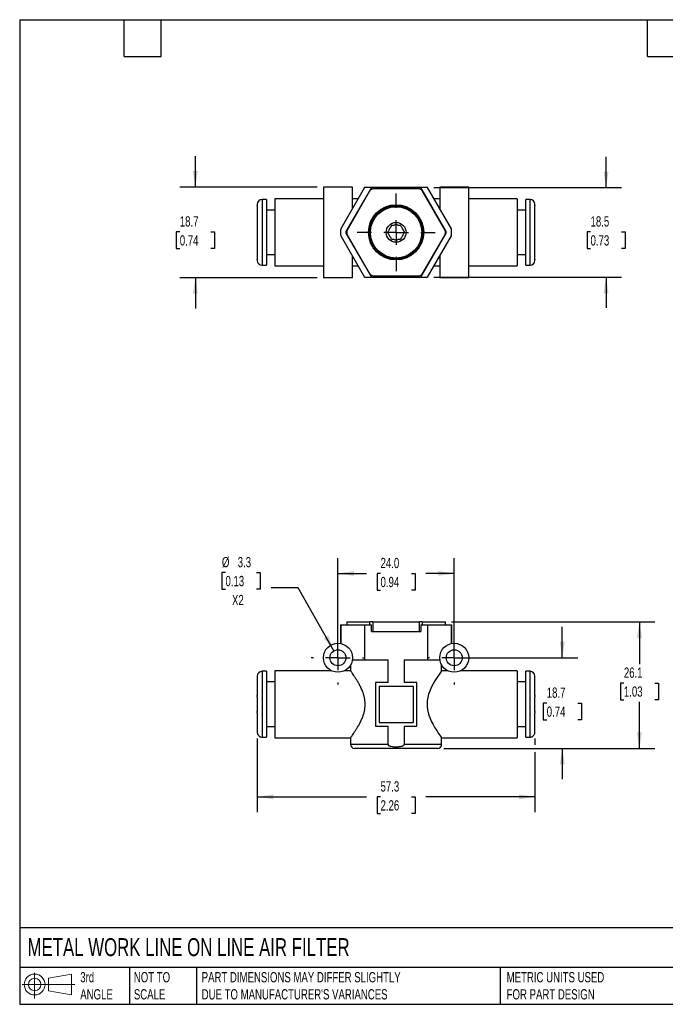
# Model space of a CAD drawing. Header units: millimetres. Extents: x 6 to 273, y 6 to 210.
# Tile 1 of 2: x 6 to 140, y 6 to 210. Entities that reach past the tile are written whole.
import ezdxf

# ---------------------------------------------------------------- set-up
doc = ezdxf.new("R2010")
doc.units = ezdxf.units.MM
doc.linetypes.add('SLD-Center', pattern=[19.05, 15.24, -1.27, 1.27, -1.27])
doc.linetypes.add('SLD-Solid', pattern=[0])
doc.layers.add('CENTER', color=40, linetype='SLD-Center')
doc.layers.add('SLD-DEFPOINTS', color=7, linetype='Continuous')
doc.layers.add('DIMENSIONS', color=140, linetype='SLD-Solid', lineweight=25)
doc.layers.add('TEXT', color=140, linetype='SLD-Solid', lineweight=25)
doc.styles.add('SLDTEXTSTYLE0', font='TXT', dxfattribs={"width": 0.7})
doc.dimstyles.new('SLDDIMSTYLE0', dxfattribs={"dimtxt": 2.158008, "dimasz": 3.302, "dimexe": 0, "dimexo": 0.0625, "dimgap": 0.539502, "dimtad": 0, "dimtih": 1, "dimtoh": 1, "dimdec": 1, "dimrnd": 1e-09, "dimzin": 12, "dimdsep": 46, "dimtxsty": 'SLDTEXTSTYLE0', "dimsah": 1, "dimcen": 0.09, "dimadec": 0, "dimazin": 3, "dimtfac": 1, "dimtdec": 1, "dimtmove": 0, "dimatfit": 0, "dimfxl": 0, "dimfrac": 2, "dimtolj": 1, "dimtzin": 12, "dimarcsym": 0})
doc.dimstyles.new('SLDDIMSTYLE1', dxfattribs={"dimtxt": 2.158008, "dimasz": 3.302, "dimexe": 0, "dimexo": 0.0625, "dimgap": 0.539502, "dimtad": 0, "dimtih": 1, "dimtoh": 1, "dimdec": 1, "dimrnd": 1e-09, "dimzin": 12, "dimdsep": 46, "dimtxsty": 'SLDTEXTSTYLE0', "dimsah": 1, "dimcen": 0.09, "dimadec": 0, "dimazin": 3, "dimtfac": 1, "dimtdec": 1, "dimtofl": 0, "dimtmove": 0, "dimatfit": 3, "dimfxl": 0, "dimfrac": 2, "dimtolj": 1, "dimtzin": 12, "dimarcsym": 0})
doc.dimstyles.new('SLDDIMSTYLE2', dxfattribs={"dimtxt": 2.158008, "dimasz": 3.302, "dimexe": 0, "dimexo": 0.0625, "dimgap": 0.539502, "dimtad": 0, "dimtih": 1, "dimtoh": 1, "dimdec": 1, "dimrnd": 1e-09, "dimzin": 4, "dimdsep": 46, "dimtxsty": 'SLDTEXTSTYLE0', "dimsah": 1, "dimcen": 0.09, "dimadec": 0, "dimazin": 1, "dimtfac": 1, "dimtdec": 1, "dimtofl": 0, "dimtmove": 0, "dimatfit": 3, "dimfxl": 0, "dimfrac": 2, "dimtolj": 1, "dimtzin": 12, "dimarcsym": 0})
doc.dimstyles.new('SLDDIMSTYLE3', dxfattribs={"dimtxt": 2.158008, "dimasz": 3.302, "dimexe": 0, "dimexo": 0.0625, "dimgap": 0.539502, "dimtad": 0, "dimtih": 1, "dimtoh": 1, "dimdec": 1, "dimrnd": 1e-09, "dimzin": 12, "dimdsep": 46, "dimtxsty": 'SLDTEXTSTYLE0', "dimsah": 1, "dimcen": 0, "dimadec": 0, "dimazin": 3, "dimtfac": 1, "dimtdec": 1, "dimtofl": 0, "dimtmove": 0, "dimatfit": 3, "dimfxl": 0, "dimfrac": 2, "dimtolj": 1, "dimtzin": 12, "dimarcsym": 0})

# ---------------------------------------------------------------- blocks, each defined once
blk = doc.blocks.new('Block11')
at = {"color": 7, "linetype": 'SLD-Solid', "lineweight": 18}
for p, q in [((2.59, 5.31), (2.59, 0)), ((5.48, 4.17), (10.18, 5.03)), ((5.48, 1.6), (5.48, 4.17)), ((10.18, 5.03), (10.18, 0.73)), ((0, 2.88), (10.87, 2.88)), ((5.48, 1.6), (10.18, 0.73))]:
    blk.add_line(p, q, dxfattribs=at)
for radius in [2.15, 1.29]:
    blk.add_circle((2.59, 2.88), radius, dxfattribs=at)
blk = doc.blocks.new('Block12')
at = {"layer": 'SLD-DEFPOINTS'}
blk.add_blockref('Block11', (0, 0), dxfattribs=at)
blk = doc.blocks.new('_D')
at = {"layer": 'DIMENSIONS'}
for p, q in [((118.33, 77.87), (118.33, 84.22)), ((97.3, 77.87), (121.51, 77.87)), ((115.12, 68.52), (114.4, 68.52)), ((114.4, 68.52), (114.4, 65.09)), ((121.54, 68.52), (122.26, 68.52)), ((122.26, 68.52), (122.26, 65.09)), ((114.4, 65.09), (115.12, 65.09)), ((122.26, 65.09), (121.54, 65.09)), ((93.9, 59.17), (121.51, 59.17)), ((118.33, 59.17), (118.33, 52.82))]:
    blk.add_line(p, q, dxfattribs=at)
for points in [[(118.33, 77.87), (118.84, 81.17), (117.82, 81.17)], [(118.33, 59.17), (117.82, 55.86), (118.84, 55.86)]]:
    blk.add_solid(points, dxfattribs=at)
at = {"layer": 'DIMENSIONS', "char_height": 2.117, "attachment_point": 1, "style": 'SLDTEXTSTYLE0'}
for s, insert in [('18.7', (115.12, 71.73)), ('0.74', (115.12, 67.81))]:
    blk.add_mtext(s, dxfattribs=dict(at, insert=insert))
blk = doc.blocks.new('_D_1')
at = {"layer": 'DIMENSIONS'}
for p, q in [((95.49, 85.27), (137.42, 85.27)), ((134.25, 85.27), (134.25, 76.57)), ((131.04, 72.65), (130.32, 72.65)), ((130.32, 72.65), (130.32, 69.22)), ((137.45, 72.65), (138.18, 72.65)), ((138.18, 72.65), (138.18, 69.22)), ((130.32, 69.22), (131.04, 69.22)), ((138.18, 69.22), (137.45, 69.22)), ((134.25, 59.17), (134.25, 68.74)), ((93.9, 59.17), (137.42, 59.17))]:
    blk.add_line(p, q, dxfattribs=at)
for points in [[(134.25, 85.27), (133.74, 81.96), (134.76, 81.96)], [(134.25, 59.17), (134.76, 62.47), (133.74, 62.47)]]:
    blk.add_solid(points, dxfattribs=at)
at = {"layer": 'DIMENSIONS', "char_height": 2.117, "attachment_point": 1, "style": 'SLDTEXTSTYLE0'}
for s, insert in [('26.1', (131.04, 75.86)), ('1.03', (131.04, 71.95))]:
    blk.add_mtext(s, dxfattribs=dict(at, insert=insert))
blk = doc.blocks.new('_D_2')
at = {"layer": 'DIMENSIONS'}
for p, q in [((72.03, 79.14), (72.03, 98.44)), ((96.03, 79.14), (96.03, 98.44)), ((72.03, 95.27), (77.9, 95.27)), ((80.82, 95.27), (80.1, 95.27)), ((80.1, 95.27), (80.1, 91.84)), ((87.23, 95.27), (87.96, 95.27)), ((87.96, 95.27), (87.96, 91.84)), ((96.03, 95.27), (90.16, 95.27)), ((80.1, 91.84), (80.82, 91.84)), ((87.96, 91.84), (87.23, 91.84))]:
    blk.add_line(p, q, dxfattribs=at)
for points in [[(72.03, 95.27), (75.33, 94.76), (75.33, 95.77)], [(96.03, 95.27), (92.73, 95.77), (92.73, 94.76)]]:
    blk.add_solid(points, dxfattribs=at)
at = {"layer": 'DIMENSIONS', "char_height": 2.117, "attachment_point": 1, "style": 'SLDTEXTSTYLE0'}
for s, insert in [('24.0', (80.82, 98.48)), ('0.94', (80.82, 94.56))]:
    blk.add_mtext(s, dxfattribs=dict(at, insert=insert))
blk = doc.blocks.new('_D_3')
at = {"layer": 'DIMENSIONS'}
for p, q in [((48.82, 95.46), (48.1, 95.46)), ((48.1, 95.46), (48.1, 92.03)), ((55.24, 95.46), (55.96, 95.46)), ((55.96, 95.46), (55.96, 92.03)), ((48.1, 92.03), (48.82, 92.03)), ((55.96, 92.03), (55.24, 92.03)), ((63.83, 92.32), (58.27, 92.32)), ((71.21, 79.3), (63.83, 92.32))]:
    blk.add_line(p, q, dxfattribs=at)
blk.add_solid([(71.21, 79.3), (70.03, 82.42), (69.14, 81.92)], dxfattribs=at)
at = {"layer": 'DIMENSIONS', "char_height": 2.117, "attachment_point": 1, "style": 'SLDTEXTSTYLE0'}
for s, insert in [('%%c', (48.09, 98.67)), ('3.3', (51.35, 98.67)), ('0.13', (48.82, 94.76)), ('X2', (50.17, 90.84))]:
    blk.add_mtext(s, dxfattribs=dict(at, insert=insert))
blk = doc.blocks.new('_D_4')
at = {"layer": 'DIMENSIONS'}
for p, q in [((55.38, 61.24), (55.38, 45.99)), ((112.68, 61.24), (112.68, 59.93)), ((112.68, 58.4), (112.68, 45.99)), ((55.38, 49.17), (77.9, 49.17)), ((80.82, 49.17), (80.1, 49.17)), ((80.1, 49.17), (80.1, 45.74)), ((87.23, 49.17), (87.96, 49.17)), ((87.96, 49.17), (87.96, 45.74)), ((112.68, 49.17), (90.16, 49.17)), ((80.1, 45.74), (80.82, 45.74)), ((87.96, 45.74), (87.23, 45.74))]:
    blk.add_line(p, q, dxfattribs=at)
for points in [[(55.38, 49.17), (58.68, 48.66), (58.68, 49.67)], [(112.68, 49.17), (109.38, 49.67), (109.38, 48.66)]]:
    blk.add_solid(points, dxfattribs=at)
at = {"layer": 'DIMENSIONS', "char_height": 2.117, "attachment_point": 1, "style": 'SLDTEXTSTYLE0'}
for s, insert in [('57.3', (80.82, 52.38)), ('2.26', (80.82, 48.46))]:
    blk.add_mtext(s, dxfattribs=dict(at, insert=insert))
blk = doc.blocks.new('SW_CENTERMARKSYMBOL_0')
at = {"layer": 'CENTER', "color": 0}
for p, q in [((0, 5.08), (0, 5.54)), ((0, 0), (0, 2.54)), ((-5.08, 0), (-5.54, 0)), ((0, 0), (-2.54, 0)), ((0, 0), (0, -2.54)), ((0, 0), (2.54, 0)), ((5.08, 0), (5.54, 0)), ((0, -5.08), (0, -5.54))]:
    blk.add_line(p, q, dxfattribs=at)
blk = doc.blocks.new('SW_CENTERMARKSYMBOL_1')
at = {"layer": 'CENTER', "color": 0}
for p, q in [((0, 5.08), (0, 5.54)), ((0, 0), (0, 2.54)), ((-5.08, 0), (-5.54, 0)), ((0, 0), (-2.54, 0)), ((0, 0), (0, -2.54)), ((0, 0), (2.54, 0)), ((5.08, 0), (5.54, 0)), ((0, -5.08), (0, -5.54))]:
    blk.add_line(p, q, dxfattribs=at)
blk = doc.blocks.new('_D_7')
at = {"layer": 'DIMENSIONS'}
for p, q in [((127.36, 174.91), (127.36, 181.26)), ((91.79, 174.91), (130.54, 174.91)), ((124.16, 165.77), (123.43, 165.77)), ((123.43, 165.77), (123.43, 162.34)), ((130.57, 165.77), (131.29, 165.77)), ((131.29, 165.77), (131.29, 162.34)), ((123.43, 162.34), (124.16, 162.34)), ((131.29, 162.34), (130.57, 162.34)), ((91.79, 156.41), (130.54, 156.41)), ((127.36, 156.41), (127.36, 150.06))]:
    blk.add_line(p, q, dxfattribs=at)
for points in [[(127.36, 174.91), (127.87, 178.21), (126.85, 178.21)], [(127.36, 156.41), (126.85, 153.11), (127.87, 153.11)]]:
    blk.add_solid(points, dxfattribs=at)
at = {"layer": 'DIMENSIONS', "char_height": 2.117, "attachment_point": 1, "style": 'SLDTEXTSTYLE0'}
for s, insert in [('18.5', (124.16, 168.98)), ('0.73', (124.16, 165.06))]:
    blk.add_mtext(s, dxfattribs=dict(at, insert=insert))
blk = doc.blocks.new('_D_8')
at = {"layer": 'DIMENSIONS'}
for p, q in [((42.6, 175.01), (42.6, 181.36)), ((67.76, 175.01), (39.42, 175.01)), ((39.39, 165.77), (38.67, 165.77)), ((38.67, 165.77), (38.67, 162.34)), ((45.8, 165.77), (46.53, 165.77)), ((46.53, 165.77), (46.53, 162.34)), ((38.67, 162.34), (39.39, 162.34)), ((46.53, 162.34), (45.8, 162.34)), ((67.76, 156.31), (39.42, 156.31)), ((42.6, 156.31), (42.6, 149.96))]:
    blk.add_line(p, q, dxfattribs=at)
for points in [[(42.6, 175.01), (43.11, 178.31), (42.09, 178.31)], [(42.6, 156.31), (42.09, 153.01), (43.11, 153.01)]]:
    blk.add_solid(points, dxfattribs=at)
at = {"layer": 'DIMENSIONS', "char_height": 2.117, "attachment_point": 1, "style": 'SLDTEXTSTYLE0'}
for s, insert in [('18.7', (39.39, 168.98)), ('0.74', (39.39, 165.06))]:
    blk.add_mtext(s, dxfattribs=dict(at, insert=insert))
blk = doc.blocks.new('SW_CENTERMARKSYMBOL_3')
at = {"layer": 'CENTER', "color": 0}
for p, q in [((0, 5.08), (0, 8.04)), ((0, 0), (0, 2.54)), ((-5.08, 0), (-8.04, 0)), ((0, 0), (-2.54, 0)), ((0, 0), (0, -2.54)), ((0, 0), (2.54, 0)), ((5.08, 0), (8.04, 0)), ((0, -5.08), (0, -8.04))]:
    blk.add_line(p, q, dxfattribs=at)

msp = doc.modelspace()

# ---------------------------------------------------------------- linework, layer by layer
for p, q in [((69.03, 175.01), (69.03, 156.31)), ((75.03, 175.01), (69.03, 175.01)), ((77.53, 174.91), (72.6, 166.37)), ((78.92, 174.91), (73.68, 165.84)), ((75.03, 170.57), (75.03, 175.01)), ((78.92, 174.91), (77.53, 174.91)), ((89.14, 174.91), (78.92, 174.91)), ((90.52, 174.91), (89.14, 174.91)), ((94.38, 165.84), (89.14, 174.91)), ((95.46, 166.37), (90.52, 174.91)), ((93.03, 175.01), (93.03, 170.57)), ((99.03, 175.01), (93.03, 175.01)), ((99.03, 156.31), (99.03, 175.01)), ((78.63, 174.32), (73.83, 166)), ((88.83, 174.66), (79.23, 174.66)), ((94.22, 166), (89.42, 174.32)), ((55.38, 171.46), (55.38, 171.26)), ((55.38, 171.17), (55.38, 160.15)), ((57.28, 172.46), (56.38, 172.46)), ((56.38, 172.46), (56.38, 158.86)), ((57.28, 172.46), (57.28, 158.86)), ((59.03, 171.91), (58.98, 171.91)), ((58.98, 171.91), (58.98, 159.41)), ((69.03, 172.56), (59.03, 172.56)), ((59.03, 172.56), (59.03, 158.76)), ((76.18, 172.56), (75.03, 172.56)), ((93.03, 172.56), (91.88, 172.56)), ((109.03, 172.56), (99.03, 172.56)), ((109.03, 172.56), (109.03, 158.76)), ((109.08, 171.91), (109.03, 171.91)), ((109.08, 159.41), (109.08, 171.91)), ((111.68, 172.46), (110.78, 172.46)), ((110.78, 158.86), (110.78, 172.46)), ((111.68, 158.86), (111.68, 172.46)), ((112.68, 171.26), (112.68, 171.46)), ((112.68, 160.15), (112.68, 171.17)), ((58.98, 170.26), (57.28, 170.26)), ((110.78, 170.26), (109.08, 170.26)), ((72.6, 164.95), (77.53, 156.41)), ((73.68, 165.48), (78.92, 156.41)), ((73.83, 165.32), (78.63, 157)), ((89.14, 156.41), (94.38, 165.48)), ((89.42, 157), (94.22, 165.32)), ((90.52, 156.41), (95.46, 164.95)), ((57.28, 161.06), (58.98, 161.06)), ((75.03, 156.31), (75.03, 160.75)), ((93.03, 160.75), (93.03, 156.31)), ((109.08, 161.06), (110.78, 161.06)), ((55.38, 160.06), (55.38, 159.86)), ((56.38, 158.86), (57.28, 158.86)), ((58.98, 159.41), (59.03, 159.41)), ((59.03, 158.76), (69.03, 158.76)), ((75.03, 158.76), (76.18, 158.76)), ((91.88, 158.76), (93.03, 158.76)), ((99.03, 158.76), (109.03, 158.76)), ((109.03, 159.41), (109.08, 159.41)), ((110.78, 158.86), (111.68, 158.86)), ((112.68, 159.86), (112.68, 160.06)), ((79.23, 156.66), (88.83, 156.66)), ((75.03, 156.31), (69.03, 156.31)), ((77.53, 156.41), (78.92, 156.41)), ((78.92, 156.41), (89.14, 156.41)), ((89.14, 156.41), (90.52, 156.41)), ((99.03, 156.31), (93.03, 156.31)), ((72.58, 84.67), (72.58, 80.81)), ((72.58, 84.67), (72.6, 84.67)), ((72.6, 84.67), (72.6, 80.81)), ((72.6, 84.67), (77.53, 84.67)), ((73.83, 85.27), (73.83, 84.67)), ((73.83, 85.27), (73.83, 84.67)), ((73.83, 85.27), (78.63, 85.27)), ((73.83, 85.27), (73.83, 85.27)), ((77.53, 84.67), (77.53, 77.47)), ((77.53, 84.67), (78.92, 84.67)), ((78.63, 84.67), (78.63, 85.27)), ((79.23, 85.27), (78.63, 85.27)), ((78.92, 83.27), (78.92, 84.67)), ((79.23, 85.27), (79.23, 83.27)), ((79.23, 85.27), (88.83, 85.27)), ((88.83, 83.27), (88.83, 85.27)), ((89.42, 85.27), (88.83, 85.27)), ((89.14, 84.67), (89.14, 83.27)), ((89.14, 84.67), (90.52, 84.67)), ((89.42, 85.27), (89.42, 84.67)), ((89.42, 85.27), (94.22, 85.27)), ((90.52, 84.67), (90.52, 77.47)), ((90.52, 84.67), (95.46, 84.67)), ((94.22, 84.67), (94.22, 85.27)), ((94.23, 85.27), (94.22, 85.27)), ((94.23, 84.67), (94.23, 85.27)), ((95.46, 84.67), (95.46, 80.81)), ((95.46, 84.67), (95.48, 84.67)), ((95.48, 80.81), (95.48, 84.67)), ((78.92, 83.27), (89.14, 83.27)), ((75, 77.47), (77.53, 77.47)), ((77.53, 77.47), (82.36, 77.47)), ((82.36, 72.77), (82.36, 77.47)), ((85.7, 77.47), (85.7, 72.77)), ((85.7, 77.47), (90.52, 77.47)), ((90.52, 77.47), (93.05, 77.47)), ((74.63, 76.37), (74.63, 75.16)), ((93.43, 75.17), (93.43, 76.37)), ((55.38, 74.07), (55.38, 70.07)), ((57.28, 75.07), (56.38, 75.07)), ((56.38, 75.07), (56.38, 61.47)), ((57.28, 75.07), (57.28, 61.47)), ((59.03, 74.52), (58.98, 74.52)), ((58.98, 74.52), (58.98, 62.02)), ((70.72, 75.17), (59.03, 75.17)), ((59.03, 75.17), (59.03, 61.37)), ((74.63, 75.17), (73.34, 75.17)), ((94.72, 75.17), (93.43, 75.17)), ((109.03, 75.17), (97.34, 75.17)), ((109.03, 75.17), (109.03, 61.37)), ((109.08, 74.52), (109.03, 74.52)), ((109.08, 62.02), (109.08, 74.52)), ((111.68, 75.07), (110.78, 75.07)), ((110.78, 61.47), (110.78, 75.07)), ((111.68, 61.47), (111.68, 75.07)), ((112.68, 70.07), (112.68, 74.07)), ((58.98, 72.87), (57.28, 72.87)), ((79.78, 72.77), (79.78, 63.77)), ((82.36, 72.77), (79.78, 72.77)), ((80.53, 72.02), (87.53, 72.02)), ((80.53, 72.02), (80.53, 64.52)), ((88.28, 72.77), (85.7, 72.77)), ((87.53, 72.02), (87.53, 64.52)), ((88.28, 63.77), (88.28, 72.77)), ((110.78, 72.87), (109.08, 72.87)), ((55.38, 69.78), (55.38, 70.07)), ((55.38, 69.78), (55.38, 66.76)), ((112.68, 70.07), (112.68, 69.78)), ((112.68, 66.76), (112.68, 69.78)), ((55.38, 66.47), (55.38, 66.76)), ((55.38, 66.47), (55.38, 62.51)), ((112.68, 66.76), (112.68, 66.47)), ((112.68, 62.51), (112.68, 66.47)), ((57.28, 63.67), (58.98, 63.67)), ((79.78, 63.77), (82.36, 63.77)), ((80.53, 64.52), (87.53, 64.52)), ((82.36, 59.97), (82.36, 63.77)), ((85.7, 63.77), (85.7, 59.97)), ((85.7, 63.77), (88.28, 63.77)), ((109.08, 63.67), (110.78, 63.67)), ((55.78, 61.71), (55.78, 61.67)), ((56.38, 61.47), (57.28, 61.47)), ((58.98, 62.02), (59.03, 62.02)), ((59.03, 61.37), (74.63, 61.37)), ((74.63, 61.37), (74.63, 59.97)), ((93.43, 59.97), (93.43, 61.37)), ((93.43, 61.37), (109.03, 61.37)), ((109.03, 62.02), (109.08, 62.02)), ((110.78, 61.47), (111.68, 61.47)), ((112.28, 61.67), (112.28, 61.71)), ((82.36, 59.97), (74.63, 59.97)), ((92.63, 59.17), (75.43, 59.17)), ((93.43, 59.97), (85.7, 59.97))]:
    msp.add_line(p, q)
at = {"flags": 128}
msp.add_lwpolyline([(93.43, 75.17), (93.4, 75.13), (93.32, 75.02), (93.2, 74.85), (93.03, 74.61), (92.75, 74.2), (92.41, 73.7), (92.05, 73.12), (91.67, 72.47), (91.3, 71.75), (90.96, 70.97), (90.74, 70.34), (90.56, 69.67), (90.45, 68.98), (90.41, 68.27), (90.45, 67.57), (90.56, 66.87), (90.74, 66.21), (90.96, 65.57), (91.3, 64.79), (91.67, 64.07), (92.05, 63.42), (92.41, 62.84), (92.74, 62.34), (93.02, 61.93), (93.19, 61.69), (93.32, 61.51), (93.4, 61.4), (93.43, 61.37), (93.43, 61.37)], dxfattribs=at)
for centre, radius in [((84.03, 165.66), 5.7), ((84.03, 165.66), 5.5), ((84.03, 165.66), 5.4), ((84.03, 165.66), 5.3), ((84.03, 165.66), 2.05), ((72.03, 77.87), 3), ((72.03, 77.87), 1.65), ((96.03, 77.87), 3), ((96.03, 77.87), 1.65)]:
    msp.add_circle(centre, radius)
for centre, radius, start, end in [((84.03, 165.66), 10.2, 118.0725, 121.9275), ((84.03, 165.66), 10.2, 58.0725, 61.9275), ((56.38, 171.46), 1, 90, 180), ((111.68, 171.46), 1, 0, 90), ((84.03, 165.66), 1.55, 135.4074, 164.5926), ((84.03, 165.66), 1.55, 75.4074, 104.5926), ((84.03, 165.66), 1.55, 15.4074, 44.5926), ((84.03, 165.66), 11.45, 176.4663, 183.5337), ((84.03, 165.66), 10.35, 179.0264, 180.9736), ((84.03, 165.66), 10.2, 178.0725, 181.9275), ((84.03, 165.66), 1.55, 195.4074, 224.5926), ((84.03, 165.66), 1.55, 315.4074, 344.5926), ((84.03, 165.66), 10.2, 358.0725, 1.9275), ((84.03, 165.66), 10.35, 359.0264, 0.9736), ((84.03, 165.66), 11.45, 356.4663, 3.5337), ((84.03, 165.66), 1.55, 255.4074, 284.5926), ((56.38, 159.86), 1, 180, 270), ((111.68, 159.86), 1, 270, 0), ((84.03, 165.66), 10.2, 238.0725, 241.9275), ((84.03, 165.66), 10.2, 298.0725, 301.9275), ((56.38, 74.07), 1, 90, 180), ((111.68, 74.07), 1, 0, 90), ((56.38, 62.47), 1, 233.1301, 270), ((111.68, 62.47), 1, 270, 306.8699), ((75.43, 59.97), 0.8, 180, 270), ((92.63, 59.97), 0.8, 270, 360)]:
    msp.add_arc(centre, radius, start, end)
for points, knots in [([(55.38, 171.17), (55.38, 171.19), (55.38, 171.2), (55.38, 171.23), (55.38, 171.25), (55.38, 171.26)], [1.81945573, 1.81945573, 1.81945573, 1.81945573, 1.86271155, 1.86271155, 1.90596737, 1.90596737, 1.90596737, 1.90596737]), ([(55.38, 171.26), (55.38, 171.26), (55.38, 171.26), (55.38, 171.26), (55.38, 171.26), (55.38, 171.26)], [15.3702179, 15.3702179, 15.3702179, 15.3702179, 15.5157432, 15.5157432, 15.6612685, 15.6612685, 15.6612685, 15.6612685]), ([(112.68, 171.26), (112.68, 171.26), (112.68, 171.26), (112.68, 171.26), (112.68, 171.26), (112.68, 171.26), (112.68, 171.26), (112.67, 171.26)], [1.5100534, 1.5100534, 1.5100534, 1.5100534, 1.5825519, 1.5825519, 1.6550584, 1.6550584, 1.8000714, 1.8000714, 1.8000714, 1.8000714]), ([(112.67, 171.26), (112.67, 171.25), (112.68, 171.25), (112.68, 171.24), (112.68, 171.23), (112.68, 171.21), (112.68, 171.2), (112.68, 171.19), (112.68, 171.18), (112.68, 171.17)], [0.96696036, 0.96696036, 0.96696036, 0.96696036, 0.98418263, 0.98418263, 1.00140489, 1.00140489, 1.03584942, 1.03584942, 1.05257434, 1.05257434, 1.05257434, 1.05257434]), ([(82.92, 166.75), (82.94, 166.78), (82.98, 166.85), (83.04, 166.96), (83.1, 167.06), (83.14, 167.13), (83.16, 167.16)], [0, 0, 0, 0, 0.246265, 0.489206, 0.738217, 1, 1, 1, 1]), ([(83.16, 167.16), (83.24, 167.16), (83.39, 167.16), (83.56, 167.16), (83.64, 167.16)], [0, 0, 0, 0, 0.502013, 1, 1, 1, 1]), ([(84.42, 167.16), (84.46, 167.16), (84.54, 167.16), (84.66, 167.16), (84.78, 167.16), (84.85, 167.16), (84.89, 167.16)], [0, 0, 0, 0, 0.246266, 0.489206, 0.738218, 1, 1, 1, 1]), ([(84.89, 167.16), (84.93, 167.09), (85.01, 166.96), (85.09, 166.82), (85.13, 166.75)], [0, 0, 0, 0, 0.502013, 1, 1, 1, 1]), ([(82.3, 165.66), (82.33, 165.73), (82.41, 165.86), (82.49, 166), (82.53, 166.07)], [0, 0, 0, 0, 0.502013, 1, 1, 1, 1]), ([(82.53, 165.25), (82.51, 165.28), (82.47, 165.35), (82.41, 165.46), (82.36, 165.56), (82.32, 165.63), (82.3, 165.66)], [0, 0, 0, 0, 0.246265, 0.489206, 0.738217, 1, 1, 1, 1]), ([(85.52, 166.07), (85.54, 166.04), (85.58, 165.97), (85.64, 165.86), (85.7, 165.76), (85.74, 165.69), (85.76, 165.66)], [0, 0, 0, 0, 0.246265, 0.489206, 0.738217, 1, 1, 1, 1]), ([(85.76, 165.66), (85.72, 165.59), (85.64, 165.46), (85.56, 165.32), (85.52, 165.25)], [0, 0, 0, 0, 0.502013, 1, 1, 1, 1]), ([(83.16, 164.16), (83.12, 164.23), (83.05, 164.36), (82.96, 164.5), (82.92, 164.57)], [0, 0, 0, 0, 0.502013, 1, 1, 1, 1]), ([(83.64, 164.16), (83.6, 164.16), (83.52, 164.16), (83.4, 164.16), (83.28, 164.16), (83.2, 164.16), (83.16, 164.16)], [0, 0, 0, 0, 0.246266, 0.489206, 0.738218, 1, 1, 1, 1]), ([(84.89, 164.16), (84.82, 164.16), (84.66, 164.16), (84.5, 164.16), (84.42, 164.16)], [0, 0, 0, 0, 0.502013, 1, 1, 1, 1]), ([(85.13, 164.57), (85.11, 164.54), (85.07, 164.47), (85.01, 164.37), (84.95, 164.26), (84.91, 164.19), (84.89, 164.16)], [0, 0, 0, 0, 0.246265, 0.489206, 0.738217, 1, 1, 1, 1]), ([(55.38, 160.06), (55.38, 160.07), (55.38, 160.07), (55.38, 160.08), (55.38, 160.09), (55.38, 160.11), (55.38, 160.12), (55.38, 160.14), (55.38, 160.14), (55.38, 160.15)], [0.96696036, 0.96696036, 0.96696036, 0.96696036, 0.98418263, 0.98418263, 1.00140489, 1.00140489, 1.03584942, 1.03584942, 1.05257434, 1.05257434, 1.05257434, 1.05257434]), ([(55.38, 160.06), (55.38, 160.06), (55.38, 160.06), (55.38, 160.06), (55.38, 160.06), (55.38, 160.06), (55.38, 160.06), (55.38, 160.06)], [1.5100534, 1.5100534, 1.5100534, 1.5100534, 1.5825519, 1.5825519, 1.6550584, 1.6550584, 1.8000714, 1.8000714, 1.8000714, 1.8000714]), ([(112.68, 160.15), (112.68, 160.13), (112.68, 160.12), (112.68, 160.09), (112.68, 160.07), (112.67, 160.06)], [1.81945573, 1.81945573, 1.81945573, 1.81945573, 1.86271155, 1.86271155, 1.90596737, 1.90596737, 1.90596737, 1.90596737]), ([(112.67, 160.06), (112.68, 160.06), (112.68, 160.06), (112.68, 160.06), (112.68, 160.06), (112.68, 160.06)], [15.3702179, 15.3702179, 15.3702179, 15.3702179, 15.5157432, 15.5157432, 15.6612685, 15.6612685, 15.6612685, 15.6612685]), ([(74.63, 61.37), (74.63, 61.37), (74.64, 61.39), (74.72, 61.49), (74.85, 61.67), (75.04, 61.93), (75.3, 62.31), (75.63, 62.81), (76, 63.39), (76.38, 64.04), (76.75, 64.76), (77.07, 65.48), (77.32, 66.18), (77.5, 66.84), (77.62, 67.54), (77.66, 68.25), (77.62, 68.96), (77.51, 69.65), (77.33, 70.32), (77.08, 71.02), (76.77, 71.75), (76.39, 72.47), (76.01, 73.12), (75.64, 73.7), (75.31, 74.21), (75.05, 74.58), (74.86, 74.85), (74.73, 75.03), (74.65, 75.13), (74.62, 75.18), (74.63, 75.16), (74.63, 75.16)], [0, 0, 0, 0, 0.030163, 0.061401, 0.092714, 0.123985, 0.165719, 0.207431, 0.249124, 0.29076, 0.33239, 0.374067, 0.405319, 0.436619, 0.467945, 0.499196, 0.530584, 0.561876, 0.593194, 0.624426, 0.666068, 0.707727, 0.749406, 0.791084, 0.832721, 0.874327, 0.905571, 0.936686, 0.967778, 0.999027, 1, 1, 1, 1]), ([(55.38, 69.78), (55.38, 69.8), (55.38, 69.82), (55.38, 69.87), (55.38, 69.9), (55.38, 69.97), (55.38, 70.02), (55.38, 70.07)], [1.5100534, 1.5100534, 1.5100534, 1.5100534, 1.5825519, 1.5825519, 1.6550584, 1.6550584, 1.8000714, 1.8000714, 1.8000714, 1.8000714]), ([(55.38, 70.07), (55.38, 70.07), (55.38, 70.07), (55.38, 70.07), (55.38, 70.07), (55.38, 70.07), (55.38, 70.07), (55.38, 70.07), (55.38, 70.07), (55.38, 70.07)], [0.96696036, 0.96696036, 0.96696036, 0.96696036, 0.98418263, 0.98418263, 1.00140489, 1.00140489, 1.03584942, 1.03584942, 1.05257434, 1.05257434, 1.05257434, 1.05257434]), ([(112.68, 70.07), (112.68, 70.07), (112.68, 70.07), (112.68, 70.07), (112.68, 70.07), (112.67, 70.07)], [1.81945573, 1.81945573, 1.81945573, 1.81945573, 1.86271155, 1.86271155, 1.90596737, 1.90596737, 1.90596737, 1.90596737]), ([(112.67, 70.07), (112.68, 70.02), (112.68, 69.97), (112.68, 69.87), (112.68, 69.82), (112.68, 69.78)], [15.3702179, 15.3702179, 15.3702179, 15.3702179, 15.5157432, 15.5157432, 15.6612685, 15.6612685, 15.6612685, 15.6612685]), ([(55.38, 66.47), (55.38, 66.51), (55.38, 66.56), (55.38, 66.66), (55.38, 66.71), (55.38, 66.76)], [15.3702179, 15.3702179, 15.3702179, 15.3702179, 15.5157432, 15.5157432, 15.6612685, 15.6612685, 15.6612685, 15.6612685]), ([(55.38, 66.47), (55.38, 66.47), (55.38, 66.47), (55.38, 66.47), (55.38, 66.47), (55.38, 66.47)], [1.81945573, 1.81945573, 1.81945573, 1.81945573, 1.86271155, 1.86271155, 1.90596737, 1.90596737, 1.90596737, 1.90596737]), ([(112.68, 66.76), (112.68, 66.73), (112.68, 66.71), (112.68, 66.66), (112.68, 66.63), (112.68, 66.56), (112.68, 66.51), (112.67, 66.47)], [1.5100534, 1.5100534, 1.5100534, 1.5100534, 1.5825519, 1.5825519, 1.6550584, 1.6550584, 1.8000714, 1.8000714, 1.8000714, 1.8000714]), ([(112.67, 66.47), (112.67, 66.47), (112.68, 66.47), (112.68, 66.47), (112.68, 66.47), (112.68, 66.47), (112.68, 66.47), (112.68, 66.47), (112.68, 66.47), (112.68, 66.47)], [0.96696036, 0.96696036, 0.96696036, 0.96696036, 0.98418263, 0.98418263, 1.00140489, 1.00140489, 1.03584942, 1.03584942, 1.05257434, 1.05257434, 1.05257434, 1.05257434]), ([(55.38, 62.51), (55.38, 62.48), (55.38, 62.41), (55.4, 62.31), (55.42, 62.21), (55.46, 62.11), (55.51, 62.01), (55.57, 61.91), (55.66, 61.8), (55.74, 61.74), (55.78, 61.71)], [0, 0, 0, 0, 0.111497, 0.222557, 0.333509, 0.444681, 0.561114, 0.677545, 0.838951, 1, 1, 1, 1]), ([(112.28, 61.71), (112.28, 61.71), (112.3, 61.72), (112.37, 61.79), (112.48, 61.9), (112.58, 62.07), (112.64, 62.22), (112.67, 62.37), (112.68, 62.47), (112.68, 62.51)], [0, 0, 0, 0, 0.02526, 0.050579, 0.322303, 0.505387, 0.688192, 0.844099, 1, 1, 1, 1]), ([(82.36, 59.97), (82.36, 59.96), (82.36, 59.95), (82.36, 59.92), (82.37, 59.91), (82.39, 59.87), (82.4, 59.85), (82.46, 59.79), (82.5, 59.77), (82.62, 59.7), (82.69, 59.67), (82.85, 59.63), (82.92, 59.61), (83.17, 59.56), (83.34, 59.53), (83.68, 59.51), (83.86, 59.5), (84.16, 59.5), (84.29, 59.5), (84.54, 59.52), (84.67, 59.53), (84.9, 59.56), (85.01, 59.58), (85.21, 59.63), (85.31, 59.65), (85.47, 59.72), (85.52, 59.74), (85.6, 59.8), (85.62, 59.82), (85.66, 59.86), (85.68, 59.88), (85.69, 59.92), (85.7, 59.93), (85.7, 59.96), (85.7, 59.96), (85.7, 59.97)], [5.486744, 5.486744, 5.486744, 5.486744, 5.513415, 5.513415, 5.561417, 5.561417, 5.640255, 5.640255, 5.791167, 5.791167, 6.034995, 6.034995, 6.278823, 6.278823, 6.79674, 6.79674, 7.314657, 7.314657, 7.700446, 7.700446, 8.086235, 8.086235, 8.402702, 8.402702, 8.71917, 8.71917, 8.894578, 8.894578, 8.996928, 8.996928, 9.065067, 9.065067, 9.11681, 9.11681, 9.132236, 9.132236, 9.132236, 9.132236])]:
    msp.add_open_spline(points, degree=3, knots=knots)
at = {"layer": 'TEXT'}
for p, q in [((6.35, 209.55), (273.05, 209.55)), ((6.35, 209.55), (6.35, 6.35)), ((27.94, 201.93), (27.94, 209.55)), ((35.56, 201.93), (35.56, 209.55)), ((135.89, 201.93), (135.89, 209.55)), ((27.94, 201.93), (35.56, 201.93)), ((135.89, 201.93), (143.51, 201.93)), ((273.05, 22.13), (6.35, 22.13)), ((273.05, 13.97), (6.35, 13.97)), ((29.04, 13.97), (29.04, 6.35)), ((42.84, 13.97), (42.84, 6.35)), ((105.48, 13.97), (105.48, 6.35)), ((6.35, 6.35), (273.05, 6.35))]:
    msp.add_line(p, q, dxfattribs=at)

# ---------------------------------------------------------------- block references
at = {"layer": 'CENTER'}
for name, p in [('SW_CENTERMARKSYMBOL_3', (84.03, 165.66)), ('SW_CENTERMARKSYMBOL_0', (72.03, 77.87)), ('SW_CENTERMARKSYMBOL_1', (96.03, 77.87))]:
    msp.add_blockref(name, p, dxfattribs=at)
at = {"layer": 'SLD-DEFPOINTS'}
msp.add_blockref('Block12', (6.84, 7.55), dxfattribs=at)

# ---------------------------------------------------------------- texts
at = {"layer": 'TEXT', "attachment_point": 1, "style": 'SLDTEXTSTYLE0'}
for s, insert, char_height in [('METAL WORK LINE ON LINE AIR FILTER', (7.97, 20), 3.7042), ('3rd^JANGLE', (18.85, 13), 2.117), ('NOT TO^JSCALE', (29.91, 13), 2.1167), ("PART DIMENSIONS MAY DIFFER SLIGHTLY ^JDUE TO MANUFACTURER'S VARIANCES", (43.91, 13), 2.1167), ('METRIC UNITS USED ^JFOR PART DESIGN', (106.85, 13), 2.1167)]:
    msp.add_mtext(s, dxfattribs=dict(at, insert=insert, char_height=char_height))

# ---------------------------------------------------------------- dimensions: what is measured, and where the dimension line sits
at = {"layer": 'DIMENSIONS'}
for base, p1, p2, dimstyle, picture, middle in [((42.6, 156.31), (69.03, 175.01), (69.03, 156.31), 'SLDDIMSTYLE0', '_D_8', (42.6, 165.77)), ((127.36, 156.41), (90.52, 174.91), (90.52, 156.41), 'SLDDIMSTYLE0', '_D_7', (127.36, 165.77)), ((134.25, 85.27), (92.63, 59.17), (94.22, 85.27), 'SLDDIMSTYLE1', '_D_1', (134.25, 72.65)), ((118.33, 77.87), (92.63, 59.17), (96.03, 77.87), 'SLDDIMSTYLE0', '_D', (118.33, 68.52))]:
    dim = msp.add_linear_dim(base=base, p1=p1, p2=p2, angle=90, dimstyle=dimstyle, dxfattribs=at)
    dim.commit()
    dim.dimension.update_dxf_attribs({"geometry": picture, "text_midpoint": middle, "dimtype": 160})
dim = msp.add_diameter_dim_2p(p1=(72.84, 76.43), p2=(71.21, 79.3), text='<>\\PX2', dimstyle='SLDDIMSTYLE3', dxfattribs=at)
dim.commit()
dim.dimension.update_dxf_attribs({"geometry": '_D_3', "text_midpoint": (52.03, 93.44), "dimtype": 163})
for base, p1, p2, dimstyle, picture, middle in [((72.03, 95.27), (96.03, 77.87), (72.03, 77.87), 'SLDDIMSTYLE2', '_D_2', (84.03, 95.27)), ((55.38, 49.17), (112.68, 62.51), (55.38, 62.51), 'SLDDIMSTYLE1', '_D_4', (84.03, 49.17))]:
    dim = msp.add_linear_dim(base=base, p1=p1, p2=p2, dimstyle=dimstyle, dxfattribs=at)
    dim.commit()
    dim.dimension.update_dxf_attribs({"geometry": picture, "text_midpoint": middle, "dimtype": 160})

doc.saveas('drawing.dxf')
